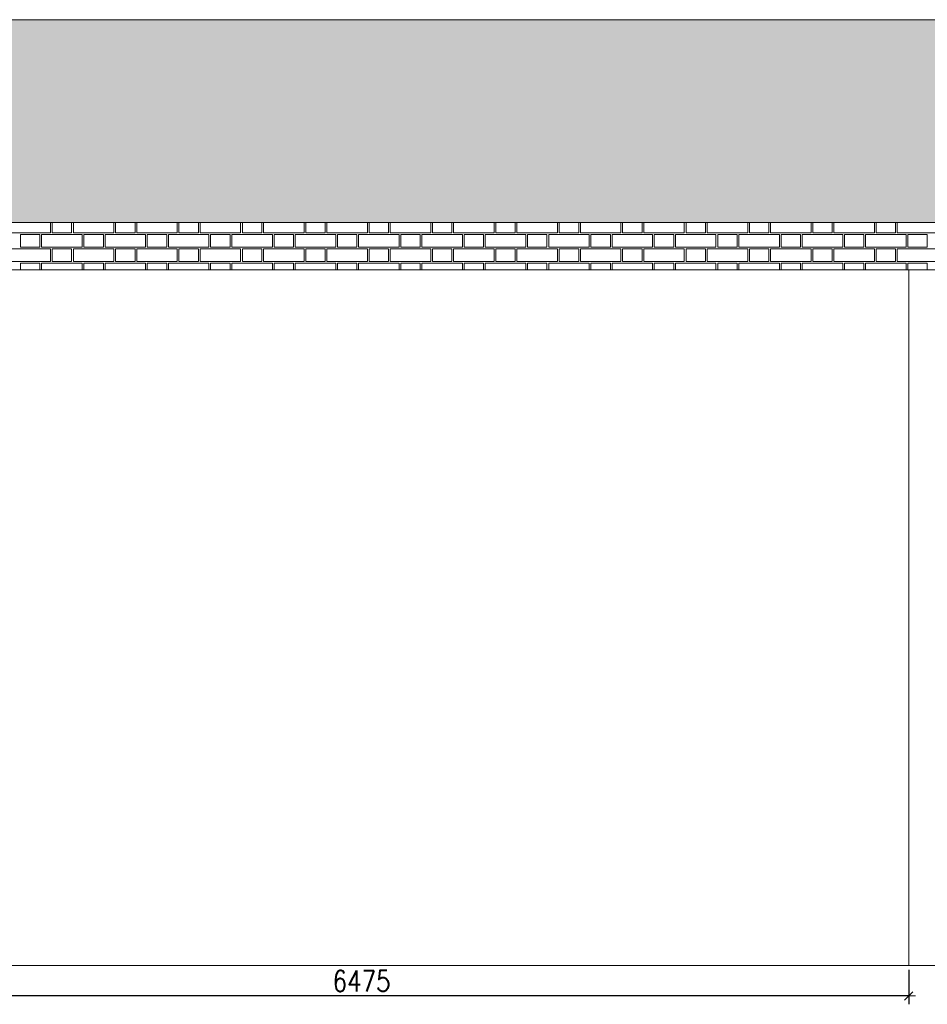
# Model space of a CAD drawing. Header units: millimetres. Extents: x 365044 to 878822, y -384447 to -241456.
# Tile 20 of 65: x 636597 to 641967, y -384084 to -378260. Entities that reach past the tile are written whole.
import ezdxf

# ---------------------------------------------------------------- set-up
doc = ezdxf.new("R2010")
doc.units = ezdxf.units.MM
doc.header["$PDMODE"] = 99
doc.linetypes.add('CENTER', pattern=[2, 1.25, -0.25, 0.25, -0.25])
doc.layers.get('Defpoints').update_dxf_attribs({"color": 250})
doc.layers.add('4', color=4, linetype='Continuous', lineweight=9)
doc.layers.add('A-DIM', color=7, linetype='Continuous', lineweight=13)
doc.layers.add('A-HATCH', color=9, linetype='Continuous', lineweight=0, true_color=0x808080)
doc.layers.add('CENTER', color=8, linetype='CENTER')
doc.styles.add('L1', font='simplex.shx', dxfattribs={"width": 0.8})
doc.dimstyles.new('copy 1 TO 50', dxfattribs={"dimscale": 50, "dimtxt": 2.5, "dimasz": 0.02, "dimexe": 1, "dimexo": 0.5, "dimgap": 0.5, "dimtad": 1, "dimdec": 0, "dimzin": 0, "dimdsep": 46, "dimtxsty": 'L1', "dimblk": '$0$$0$$1$new block', "dimcen": 0, "dimdle": 1, "dimclrd": 6, "dimclre": 6, "dimclrt": 7, "dimadec": 0, "dimazin": 0, "dimtfac": 2.5, "dimtdec": 0, "dimtix": 1, "dimtmove": 1, "dimatfit": 3, "dimldrblk": 'OPEN30', "dimfxl": 6, "dimtolj": 1, "dimtzin": 0, "dimarcsym": 0})

# ---------------------------------------------------------------- blocks, each defined once
blk = doc.blocks.new('$0$$0$$1$new block')
at = {"color": 3}
for p, q in [((40, 0), (-40, 0)), ((24.7, 24.7), (-24.7, -24.7)), ((0, 40), (0, -40))]:
    blk.add_line(p, q, dxfattribs=at)
blk = doc.blocks.new('*D418')
at = {"layer": 'A-DIM', "color": 6, "linetype": 'Continuous', "lineweight": -2, "transparency": 16777216}
for p, q in [((635382.6, -383880), (635382.6, -384084.4)), ((641857.6, -383880), (641857.6, -384084.4))]:
    blk.add_line(p, q, dxfattribs=at)
at = {"layer": 'A-DIM', "color": 6, "lineweight": -2, "transparency": 16777216}
blk.add_line((641856.6, -384034.4), (635383.6, -384034.4), dxfattribs=at)
at = {"layer": 'Defpoints', "color": 0, "transparency": 16777216}
for p in [(635382.6, -383855), (641857.6, -383855), (635382.6, -384034.4)]:
    blk.add_point(p, dxfattribs=at)
at = {"layer": 'A-DIM', "color": 6, "lineweight": -2, "transparency": 16777216, "rotation": 180}
blk.add_blockref('$0$$0$$1$new block', (635382.6, -384034.4), dxfattribs=at)
at = {"layer": 'A-DIM', "color": 6, "lineweight": -2, "transparency": 16777216}
blk.add_blockref('$0$$0$$1$new block', (641857.6, -384034.4), dxfattribs=at)
at = {"layer": 'A-DIM', "color": 7, "lineweight": -3, "transparency": 16777216, "insert": (638620.1, -383946.9), "char_height": 125, "attachment_point": 5, "style": 'L1'}
blk.add_mtext('\\A1;6475', dxfattribs=at)
blk = doc.blocks.new('_Open30')
at = {"color": 0, "linetype": 'ByBlock', "lineweight": -2}
for p, q in [((-1, 0.3), (0, 0)), ((0, 0), (-1, -0.3)), ((0, 0), (-1, 0))]:
    blk.add_line(p, q, dxfattribs=at)

msp = doc.modelspace()

# ---------------------------------------------------------------- hatches: boundary and pattern name
h = msp.add_hatch()
h.set_pattern_fill('GRASS', color=82, scale=5)
h.set_pattern_definition([(90, (-374965.555, 370325.62), (-89.802561, 89.802561), [23.8125, -155.792622]), (45, (-374965.56, 370325.62), (-89.802561, 89.802561), [23.8125, -103.1875]), (135, (-374965.56, 370325.62), (-89.802561, -89.802561), [23.8125, -103.1875])])
h.paths.add_polyline_path([(627796.6, -378260), (648294.6, -378260), (648294.6, -379460), (612579.6, -379460), (612579.6, -378860), (627796.6, -378860)])

# ---------------------------------------------------------------- linework, layer by layer
at = {"layer": '4', "ltscale": 80}
for p, q in [((627796.6, -378260), (648294.6, -378260)), ((612579.6, -379460), (648294.6, -379460)), ((628996.6, -379740), (643454.6, -379740)), ((641857.6, -383855), (641857.6, -379740)), ((627796.6, -383855), (648294.6, -383855))]:
    msp.add_line(p, q, dxfattribs=at)
at = {"layer": 'A-HATCH'}
for points in [[(636779.6, -379460), (636779.6, -379520), (636539.6, -379520), (636539.6, -379460)], [(636904.6, -379460), (636904.6, -379520), (636789.6, -379520), (636789.6, -379460)], [(637154.6, -379460), (637154.6, -379520), (636914.6, -379520), (636914.6, -379460)], [(637279.6, -379460), (637279.6, -379520), (637164.6, -379520), (637164.6, -379460)], [(637529.6, -379460), (637529.6, -379520), (637289.6, -379520), (637289.6, -379460)], [(637654.6, -379460), (637654.6, -379520), (637539.6, -379520), (637539.6, -379460)], [(637904.6, -379460), (637904.6, -379520), (637664.6, -379520), (637664.6, -379460)], [(638029.6, -379460), (638029.6, -379520), (637914.6, -379520), (637914.6, -379460)], [(638279.6, -379460), (638279.6, -379520), (638039.6, -379520), (638039.6, -379460)], [(638404.6, -379460), (638404.6, -379520), (638289.6, -379520), (638289.6, -379460)], [(638654.6, -379460), (638654.6, -379520), (638414.6, -379520), (638414.6, -379460)], [(638779.6, -379460), (638779.6, -379520), (638664.6, -379520), (638664.6, -379460)], [(639029.6, -379460), (639029.6, -379520), (638789.6, -379520), (638789.6, -379460)], [(639154.6, -379460), (639154.6, -379520), (639039.6, -379520), (639039.6, -379460)], [(639404.6, -379460), (639404.6, -379520), (639164.6, -379520), (639164.6, -379460)], [(639529.6, -379460), (639529.6, -379520), (639414.6, -379520), (639414.6, -379460)], [(639779.6, -379460), (639779.6, -379520), (639539.6, -379520), (639539.6, -379460)], [(639904.6, -379460), (639904.6, -379520), (639789.6, -379520), (639789.6, -379460)], [(640154.6, -379460), (640154.6, -379520), (639914.6, -379520), (639914.6, -379460)], [(640279.6, -379460), (640279.6, -379520), (640164.6, -379520), (640164.6, -379460)], [(640529.6, -379460), (640529.6, -379520), (640289.6, -379520), (640289.6, -379460)], [(640654.6, -379460), (640654.6, -379520), (640539.6, -379520), (640539.6, -379460)], [(640904.6, -379460), (640904.6, -379520), (640664.6, -379520), (640664.6, -379460)], [(641029.6, -379460), (641029.6, -379520), (640914.6, -379520), (640914.6, -379460)], [(641279.6, -379460), (641279.6, -379520), (641039.6, -379520), (641039.6, -379460)], [(641404.6, -379460), (641404.6, -379520), (641289.6, -379520), (641289.6, -379460)], [(641654.6, -379460), (641654.6, -379520), (641414.6, -379520), (641414.6, -379460)], [(641779.6, -379460), (641779.6, -379520), (641664.6, -379520), (641664.6, -379460)], [(642029.6, -379460), (642029.6, -379520), (641789.6, -379520), (641789.6, -379460)], [(636602.1, -379740), (636602.1, -379700), (636717.1, -379700), (636717.1, -379740)], [(636727.1, -379740), (636727.1, -379700), (636967.1, -379700), (636967.1, -379740)], [(636977.1, -379740), (636977.1, -379700), (637092.1, -379700), (637092.1, -379740)], [(637102.1, -379740), (637102.1, -379700), (637342.1, -379700), (637342.1, -379740)], [(637352.1, -379740), (637352.1, -379700), (637467.1, -379700), (637467.1, -379740)], [(637477.1, -379740), (637477.1, -379700), (637717.1, -379700), (637717.1, -379740)], [(637727.1, -379740), (637727.1, -379700), (637842.1, -379700), (637842.1, -379740)], [(637852.1, -379740), (637852.1, -379700), (638092.1, -379700), (638092.1, -379740)], [(638102.1, -379740), (638102.1, -379700), (638217.1, -379700), (638217.1, -379740)], [(638227.1, -379740), (638227.1, -379700), (638467.1, -379700), (638467.1, -379740)], [(638477.1, -379740), (638477.1, -379700), (638592.1, -379700), (638592.1, -379740)], [(638602.1, -379740), (638602.1, -379700), (638842.1, -379700), (638842.1, -379740)], [(638852.1, -379740), (638852.1, -379700), (638967.1, -379700), (638967.1, -379740)], [(638977.1, -379740), (638977.1, -379700), (639217.1, -379700), (639217.1, -379740)], [(639227.1, -379740), (639227.1, -379700), (639342.1, -379700), (639342.1, -379740)], [(639352.1, -379740), (639352.1, -379700), (639592.1, -379700), (639592.1, -379740)], [(639602.1, -379740), (639602.1, -379700), (639717.1, -379700), (639717.1, -379740)], [(639727.1, -379740), (639727.1, -379700), (639967.1, -379700), (639967.1, -379740)], [(639977.1, -379740), (639977.1, -379700), (640092.1, -379700), (640092.1, -379740)], [(640102.1, -379740), (640102.1, -379700), (640342.1, -379700), (640342.1, -379740)], [(640352.1, -379740), (640352.1, -379700), (640467.1, -379700), (640467.1, -379740)], [(640477.1, -379740), (640477.1, -379700), (640717.1, -379700), (640717.1, -379740)], [(640727.1, -379740), (640727.1, -379700), (640842.1, -379700), (640842.1, -379740)], [(640852.1, -379740), (640852.1, -379700), (641092.1, -379700), (641092.1, -379740)], [(641102.1, -379740), (641102.1, -379700), (641217.1, -379700), (641217.1, -379740)], [(641227.1, -379740), (641227.1, -379700), (641467.1, -379700), (641467.1, -379740)], [(641477.1, -379740), (641477.1, -379700), (641592.1, -379700), (641592.1, -379740)], [(641602.1, -379740), (641602.1, -379700), (641842.1, -379700), (641842.1, -379740)], [(641852.1, -379740), (641852.1, -379700), (641967.1, -379700), (641967.1, -379740)]]:
    msp.add_lwpolyline(points, dxfattribs=at)
for points in [[(636602.1, -379530), (636717.1, -379530), (636717.1, -379605), (636602.1, -379605)], [(636727.1, -379530), (636967.1, -379530), (636967.1, -379605), (636727.1, -379605)], [(636977.1, -379530), (637092.1, -379530), (637092.1, -379605), (636977.1, -379605)], [(637102.1, -379530), (637342.1, -379530), (637342.1, -379605), (637102.1, -379605)], [(637352.1, -379530), (637467.1, -379530), (637467.1, -379605), (637352.1, -379605)], [(637477.1, -379530), (637717.1, -379530), (637717.1, -379605), (637477.1, -379605)], [(637727.1, -379530), (637842.1, -379530), (637842.1, -379605), (637727.1, -379605)], [(637852.1, -379530), (638092.1, -379530), (638092.1, -379605), (637852.1, -379605)], [(638102.1, -379530), (638217.1, -379530), (638217.1, -379605), (638102.1, -379605)], [(638227.1, -379530), (638467.1, -379530), (638467.1, -379605), (638227.1, -379605)], [(638477.1, -379530), (638592.1, -379530), (638592.1, -379605), (638477.1, -379605)], [(638602.1, -379530), (638842.1, -379530), (638842.1, -379605), (638602.1, -379605)], [(638852.1, -379530), (638967.1, -379530), (638967.1, -379605), (638852.1, -379605)], [(638977.1, -379530), (639217.1, -379530), (639217.1, -379605), (638977.1, -379605)], [(639227.1, -379530), (639342.1, -379530), (639342.1, -379605), (639227.1, -379605)], [(639352.1, -379530), (639592.1, -379530), (639592.1, -379605), (639352.1, -379605)], [(639602.1, -379530), (639717.1, -379530), (639717.1, -379605), (639602.1, -379605)], [(639727.1, -379530), (639967.1, -379530), (639967.1, -379605), (639727.1, -379605)], [(639977.1, -379530), (640092.1, -379530), (640092.1, -379605), (639977.1, -379605)], [(640102.1, -379530), (640342.1, -379530), (640342.1, -379605), (640102.1, -379605)], [(640352.1, -379530), (640467.1, -379530), (640467.1, -379605), (640352.1, -379605)], [(640477.1, -379530), (640717.1, -379530), (640717.1, -379605), (640477.1, -379605)], [(640727.1, -379530), (640842.1, -379530), (640842.1, -379605), (640727.1, -379605)], [(640852.1, -379530), (641092.1, -379530), (641092.1, -379605), (640852.1, -379605)], [(641102.1, -379530), (641217.1, -379530), (641217.1, -379605), (641102.1, -379605)], [(641227.1, -379530), (641467.1, -379530), (641467.1, -379605), (641227.1, -379605)], [(641477.1, -379530), (641592.1, -379530), (641592.1, -379605), (641477.1, -379605)], [(641602.1, -379530), (641842.1, -379530), (641842.1, -379605), (641602.1, -379605)], [(641852.1, -379530), (641967.1, -379530), (641967.1, -379605), (641852.1, -379605)], [(636539.6, -379615), (636779.6, -379615), (636779.6, -379690), (636539.6, -379690)], [(636789.6, -379615), (636904.6, -379615), (636904.6, -379690), (636789.6, -379690)], [(636914.6, -379615), (637154.6, -379615), (637154.6, -379690), (636914.6, -379690)], [(637164.6, -379615), (637279.6, -379615), (637279.6, -379690), (637164.6, -379690)], [(637289.6, -379615), (637529.6, -379615), (637529.6, -379690), (637289.6, -379690)], [(637539.6, -379615), (637654.6, -379615), (637654.6, -379690), (637539.6, -379690)], [(637664.6, -379615), (637904.6, -379615), (637904.6, -379690), (637664.6, -379690)], [(637914.6, -379615), (638029.6, -379615), (638029.6, -379690), (637914.6, -379690)], [(638039.6, -379615), (638279.6, -379615), (638279.6, -379690), (638039.6, -379690)], [(638289.6, -379615), (638404.6, -379615), (638404.6, -379690), (638289.6, -379690)], [(638414.6, -379615), (638654.6, -379615), (638654.6, -379690), (638414.6, -379690)], [(638664.6, -379615), (638779.6, -379615), (638779.6, -379690), (638664.6, -379690)], [(638789.6, -379615), (639029.6, -379615), (639029.6, -379690), (638789.6, -379690)], [(639039.6, -379615), (639154.6, -379615), (639154.6, -379690), (639039.6, -379690)], [(639164.6, -379615), (639404.6, -379615), (639404.6, -379690), (639164.6, -379690)], [(639414.6, -379615), (639529.6, -379615), (639529.6, -379690), (639414.6, -379690)], [(639539.6, -379615), (639779.6, -379615), (639779.6, -379690), (639539.6, -379690)], [(639789.6, -379615), (639904.6, -379615), (639904.6, -379690), (639789.6, -379690)], [(639914.6, -379615), (640154.6, -379615), (640154.6, -379690), (639914.6, -379690)], [(640164.6, -379615), (640279.6, -379615), (640279.6, -379690), (640164.6, -379690)], [(640289.6, -379615), (640529.6, -379615), (640529.6, -379690), (640289.6, -379690)], [(640539.6, -379615), (640654.6, -379615), (640654.6, -379690), (640539.6, -379690)], [(640664.6, -379615), (640904.6, -379615), (640904.6, -379690), (640664.6, -379690)], [(640914.6, -379615), (641029.6, -379615), (641029.6, -379690), (640914.6, -379690)], [(641039.6, -379615), (641279.6, -379615), (641279.6, -379690), (641039.6, -379690)], [(641289.6, -379615), (641404.6, -379615), (641404.6, -379690), (641289.6, -379690)], [(641414.6, -379615), (641654.6, -379615), (641654.6, -379690), (641414.6, -379690)], [(641664.6, -379615), (641779.6, -379615), (641779.6, -379690), (641664.6, -379690)], [(641789.6, -379615), (642029.6, -379615), (642029.6, -379690), (641789.6, -379690)]]:
    msp.add_lwpolyline(points, close=True, dxfattribs=at)
at = {"layer": 'CENTER', "lineweight": 9, "ltscale": 350}
for p, q in [((609449.5, -378260), (649690.5, -378260)), ((609449.5, -379460), (649690.5, -379460)), ((609449.5, -383855), (649690.5, -383855))]:
    msp.add_line(p, q, dxfattribs=at)

# ---------------------------------------------------------------- dimensions: what is measured, and where the dimension line sits
at = {"layer": 'A-DIM', "lineweight": -3}
dim = msp.add_linear_dim(base=(635382.6, -384034.4), p1=(641857.6, -383855), p2=(635382.6, -383855), angle=180, dimstyle='copy 1 TO 50', dxfattribs=at)
dim.commit()
dim.dimension.update_dxf_attribs({"geometry": '*D418', "text_midpoint": (638620.1, -383946.9)})

doc.saveas('drawing.dxf')
